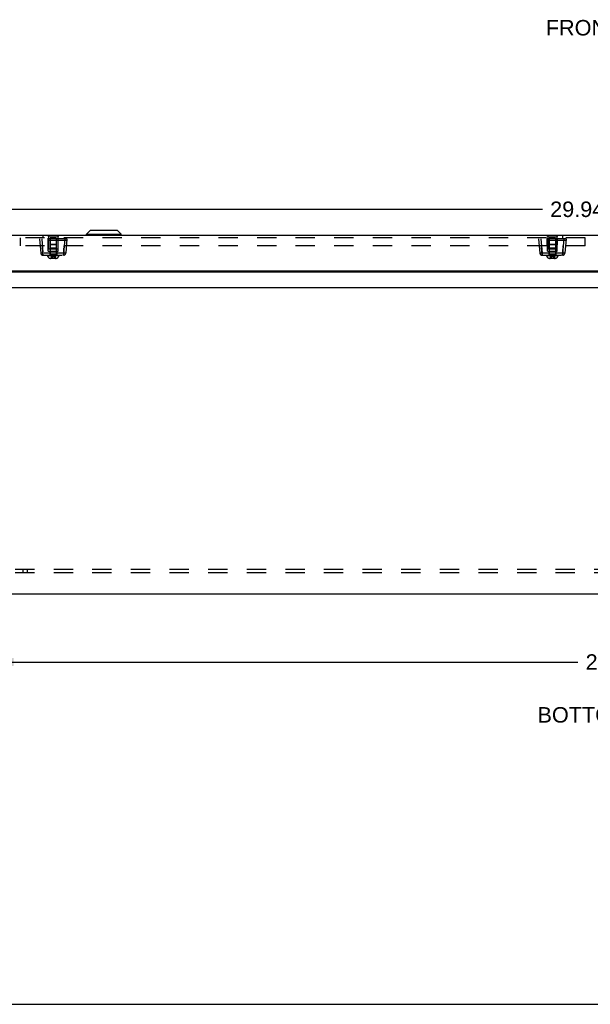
# Model space of a CAD drawing. Header units: inches. Extents: x 0 to 80, y 0 to 51.8.
# Tile 2 of 10: x 14.8 to 27.8, y 0 to 22.4. Entities that reach past the tile are written whole.
import ezdxf

# ---------------------------------------------------------------- set-up
doc = ezdxf.new("R2010")
doc.units = ezdxf.units.IN
doc.header["$LTSCALE"] = 4.400265
doc.header["$MEASUREMENT"] = 0
doc.linetypes.add('HIDDEN', pattern=[0.2, 0.1, -0.1])
doc.layers.get('0').update_dxf_attribs({"linetype": 'CONTINUOUS'})
for name, color, linetype in [('02___PRT_ALL_AXES', 7, 'CONTINUOUS'), ('06___PRT_ALL_SURFS', 7, 'CONTINUOUS'), ('DEFAULT_2', 8, 'HIDDEN'), ('DIMENSIONS', 7, 'CONTINUOUS')]:
    doc.layers.add(name, color=color, linetype=linetype)
doc.styles.get("Standard").update_dxf_attribs({"font": 'arial.ttf'})
doc.dimstyles.new('DIMSTYLE_1', dxfattribs={"dimtxt": 0.352962, "dimasz": 0.470617, "dimexe": 0.09, "dimexo": 0.07, "dimgap": 0.0375, "dimtad": 0, "dimtih": 1, "dimtoh": 1, "dimzin": 4, "dimdsep": 46, "dimtxsty": 'Standard', "dimblk": '_FILLED', "dimblk1": '_FILLED', "dimblk2": '_FILLED', "dimcen": 0.09, "dimazin": 1, "dimtfac": 1, "dimtofl": 0, "dimtmove": 0, "dimatfit": 3, "dimldrblk": '_FILLED', "dimfxl": 0, "dimtolj": 1, "dimtzin": 4, "dimarcsym": 0})

# ---------------------------------------------------------------- blocks, each defined once
blk = doc.blocks.new('_FILLED')
at = {"color": 0, "linetype": 'ByBlock'}
blk.add_solid([(0, 0), (-1, 0.2), (-1, -0.2)], dxfattribs=at)
blk = doc.blocks.new('*D9')
at = {"layer": 'DIMENSIONS', "color": 2, "linetype": 'Continuous'}
for p, q in [((14.216, 9.016), (14.216, 7.378)), ((42.466, 9.016), (42.466, 7.378)), ((14.216, 7.802), (27.547, 7.802)), ((42.466, 7.802), (29.134, 7.802))]:
    blk.add_line(p, q, dxfattribs=at)
at = {"layer": 'DIMENSIONS', "color": 2, "linetype": 'Continuous', "xscale": 0.4706166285, "yscale": 0.4706166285, "zscale": 0.4706166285, "rotation": 180}
blk.add_blockref('_FILLED', (14.216, 7.802), dxfattribs=at)
at = {"layer": 'DIMENSIONS', "color": 2, "linetype": 'Continuous', "xscale": 0.4706166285, "yscale": 0.4706166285, "zscale": 0.4706166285}
blk.add_blockref('_FILLED', (42.466, 7.802), dxfattribs=at)
at = {"layer": 'DIMENSIONS', "color": 2, "linetype": 'Continuous', "insert": (28.341, 7.978), "char_height": 0.353, "width": 1.2334, "attachment_point": 2, "line_spacing_factor": 0.9}
blk.add_mtext('28.25', dxfattribs=at)
blk = doc.blocks.new('*D18')
at = {"layer": 'DIMENSIONS', "color": 2, "linetype": 'Continuous'}
for p, q in [((13.371, 17.74), (13.371, 18.545)), ((43.311, 17.74), (43.311, 18.545)), ((13.371, 18.121), (26.74, 18.121)), ((43.311, 18.121), (29.941, 18.121))]:
    blk.add_line(p, q, dxfattribs=at)
at = {"layer": 'DIMENSIONS', "color": 2, "linetype": 'Continuous', "xscale": 0.4706166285, "yscale": 0.4706166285, "zscale": 0.4706166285, "rotation": 180}
blk.add_blockref('_FILLED', (13.371, 18.121), dxfattribs=at)
at = {"layer": 'DIMENSIONS', "color": 2, "linetype": 'Continuous', "xscale": 0.4706166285, "yscale": 0.4706166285, "zscale": 0.4706166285}
blk.add_blockref('_FILLED', (43.311, 18.121), dxfattribs=at)
at = {"layer": 'DIMENSIONS', "color": 2, "linetype": 'Continuous', "insert": (28.341, 18.298), "char_height": 0.353, "width": 2.84732, "attachment_point": 2, "line_spacing_factor": 0.9}
blk.add_mtext('29.94 DOOR', dxfattribs=at)

msp = doc.modelspace()

# ---------------------------------------------------------------- linework, layer by layer
at = {"color": 3, "linetype": 'Continuous'}
for p, q in [((13.4906, 17.5306), (43.1906, 17.5306)), ((13.5206, 16.7206), (43.1606, 16.7206)), ((13.7354, 16.6935), (42.9458, 16.6935)), ((13.4006, 16.3386), (43.2806, 16.3386)), ((43.2206, 9.3456), (13.4606, 9.3456))]:
    msp.add_line(p, q, dxfattribs=at)
at = {"color": 7, "linetype": 'Continuous'}
for p, q in [((14.8656, 17.5346), (14.8656, 17.5306)), ((14.8656, 17.5346), (15.1216, 17.5346)), ((15.1216, 17.5346), (15.1216, 17.5306)), ((16.3516, 17.5524), (16.4347, 17.6356)), ((16.3516, 17.5337), (16.3516, 17.5524)), ((16.3516, 17.5524), (17.1397, 17.5524)), ((17.1397, 17.5337), (16.3516, 17.5337)), ((17.0566, 17.6356), (16.4347, 17.6356)), ((17.0515, 17.6376), (16.4397, 17.6376)), ((17.1397, 17.5524), (17.0566, 17.6356)), ((17.1397, 17.5337), (17.1397, 17.5524)), ((0, 0), (80.0048, 0))]:
    msp.add_line(p, q, dxfattribs=at)
for centre, radius, start, end in [((16.3546, 17.5337), 0.00305, 180, 270.00002), ((16.4397, 17.6305), 0.0071, 89.99998, 134.99999), ((17.0515, 17.6305), 0.0071, 45.00001, 90.00002), ((17.1366, 17.5337), 0.00305, 269.99998, 360)]:
    msp.add_arc(centre, radius, start, end, dxfattribs=at)
at = {"layer": '02___PRT_ALL_AXES', "color": 8, "linetype": 'HIDDEN'}
for p, q in [((15.4846, 17.5136), (15.4846, 17.2221)), ((15.6966, 17.5136), (15.6966, 17.2221)), ((26.8596, 17.5136), (26.8596, 17.2221)), ((27.0716, 17.5136), (27.0716, 17.2221)), ((15.4846, 17.2221), (15.6966, 17.2221)), ((26.8596, 17.2221), (27.0716, 17.2221))]:
    msp.add_line(p, q, dxfattribs=at)
at = {"layer": '06___PRT_ALL_SURFS', "color": 7, "linetype": 'Continuous'}
for p, q in [((15.4656, 17.5346), (15.4656, 17.5306)), ((15.4656, 17.5346), (15.7156, 17.5346)), ((15.5906, 17.5346), (15.5906, 17.5306)), ((15.7156, 17.5346), (15.7156, 17.5306)), ((26.8406, 17.5346), (26.8406, 17.5306)), ((26.8406, 17.5346), (27.0906, 17.5346)), ((26.9656, 17.5346), (26.9656, 17.5306)), ((27.0906, 17.5346), (27.0906, 17.5306))]:
    msp.add_line(p, q, dxfattribs=at)
at = {"layer": '06___PRT_ALL_SURFS', "color": 8, "linetype": 'HIDDEN'}
for p, q in [((15.4656, 17.5306), (15.4656, 17.5136)), ((15.4656, 17.5136), (15.7156, 17.5136)), ((15.5906, 17.5306), (15.5906, 17.5136)), ((15.7156, 17.5306), (15.7156, 17.5136)), ((26.8406, 17.5306), (26.8406, 17.5136)), ((26.8406, 17.5136), (27.0906, 17.5136)), ((26.9656, 17.5306), (26.9656, 17.5136)), ((27.0906, 17.5306), (27.0906, 17.5136))]:
    msp.add_line(p, q, dxfattribs=at)
at = {"layer": 'DEFAULT_2', "color": 8, "linetype": 'HIDDEN'}
for p, q in [((15.3563, 17.5256), (15.3563, 17.4706)), ((27.2, 17.5256), (15.3563, 17.5256)), ((27.2, 17.5256), (27.2, 17.4706)), ((14.8406, 17.2896), (14.8406, 17.4706)), ((27.7156, 17.4706), (14.8406, 17.4706)), ((27.7156, 17.2896), (14.8406, 17.2896)), ((15.2781, 17.4496), (15.3069, 17.1203)), ((15.9031, 17.4496), (15.2781, 17.4496)), ((15.8995, 17.4077), (15.2818, 17.4077)), ((15.3279, 17.4496), (15.3568, 17.1203)), ((15.4781, 17.1686), (15.4757, 17.4496)), ((15.5216, 17.4721), (15.5216, 17.0846)), ((15.6596, 17.4721), (15.5216, 17.4721)), ((15.5354, 17.3246), (15.5216, 17.3108)), ((15.6596, 17.3108), (15.5216, 17.3108)), ((15.5354, 17.3246), (15.6458, 17.3246)), ((15.6458, 17.3246), (15.6596, 17.3108)), ((15.6596, 17.4721), (15.6596, 17.0846)), ((15.7031, 17.1686), (15.7056, 17.4496)), ((15.8533, 17.4496), (15.8245, 17.1203)), ((15.8386, 17.2896), (15.8368, 17.2625)), ((15.8368, 17.2616), (15.8386, 17.2896)), ((15.9031, 17.4496), (15.8743, 17.1203)), ((26.6531, 17.4496), (26.6819, 17.1203)), ((27.2781, 17.4496), (26.6531, 17.4496)), ((27.2745, 17.4077), (26.6568, 17.4077)), ((26.7029, 17.4496), (26.7318, 17.1203)), ((26.8531, 17.1686), (26.8507, 17.4496)), ((26.8966, 17.4721), (26.8966, 17.0846)), ((27.0346, 17.4721), (26.8966, 17.4721)), ((26.9104, 17.3246), (26.8966, 17.3108)), ((27.0346, 17.3108), (26.8966, 17.3108)), ((26.9104, 17.3246), (27.0208, 17.3246)), ((27.0208, 17.3246), (27.0346, 17.3108)), ((27.0346, 17.4721), (27.0346, 17.0846)), ((27.0781, 17.1686), (27.0806, 17.4496)), ((27.2283, 17.4496), (27.1995, 17.1203)), ((27.2136, 17.2896), (27.2118, 17.2625)), ((27.2118, 17.2616), (27.2136, 17.2896)), ((27.2781, 17.4496), (27.2493, 17.1203)), ((27.7156, 17.2896), (27.7156, 17.4706)), ((15.3069, 17.1203), (15.3074, 17.1198)), ((15.3499, 17.1788), (15.3463, 17.2333)), ((15.3568, 17.0746), (15.3529, 17.1332)), ((15.3529, 17.1332), (15.3567, 17.0746)), ((15.3567, 17.0746), (15.8245, 17.0746)), ((15.3568, 17.1203), (15.3568, 17.0746)), ((15.8245, 17.1203), (15.3568, 17.1203)), ((15.4596, 17.0746), (15.4596, 17.0596)), ((15.7216, 17.0596), (15.4596, 17.0596)), ((15.4781, 17.1686), (15.7031, 17.1686)), ((15.5216, 17.2321), (15.5116, 17.2221)), ((15.6696, 17.2221), (15.5116, 17.2221)), ((15.5126, 17.1686), (15.5126, 17.0746)), ((15.6596, 17.2321), (15.5216, 17.2321)), ((15.6596, 17.0846), (15.5216, 17.0846)), ((15.6596, 17.2321), (15.6696, 17.2221)), ((15.6686, 17.1686), (15.6686, 17.0746)), ((15.7216, 17.0746), (15.7216, 17.0596)), ((15.8245, 17.0746), (15.8284, 17.1332)), ((15.8245, 17.1203), (15.8245, 17.0746)), ((15.8284, 17.1332), (15.8246, 17.0746)), ((26.6819, 17.1203), (26.6824, 17.1198)), ((26.7249, 17.1788), (26.7213, 17.2333)), ((26.7318, 17.0746), (26.7279, 17.1332)), ((26.7279, 17.1332), (26.7317, 17.0746)), ((26.7317, 17.0746), (27.1995, 17.0746)), ((26.7318, 17.1203), (26.7318, 17.0746)), ((27.1995, 17.1203), (26.7318, 17.1203)), ((26.8346, 17.0746), (26.8346, 17.0596)), ((27.0966, 17.0596), (26.8346, 17.0596)), ((26.8531, 17.1686), (27.0781, 17.1686)), ((26.8966, 17.2321), (26.8866, 17.2221)), ((27.0446, 17.2221), (26.8866, 17.2221)), ((26.8876, 17.1686), (26.8876, 17.0746)), ((27.0346, 17.2321), (26.8966, 17.2321)), ((27.0346, 17.0846), (26.8966, 17.0846)), ((27.0346, 17.2321), (27.0446, 17.2221)), ((27.0436, 17.1686), (27.0436, 17.0746)), ((27.0966, 17.0746), (27.0966, 17.0596)), ((27.1995, 17.0746), (27.2034, 17.1332)), ((27.1995, 17.1203), (27.1995, 17.0746)), ((27.2034, 17.1332), (27.1996, 17.0746)), ((15.642, 17.0016), (15.5392, 17.0016)), ((15.545, 17.0456), (15.545, 17.004)), ((15.6363, 17.0456), (15.545, 17.0456)), ((15.6363, 17.004), (15.545, 17.004)), ((15.5664, 17.0016), (15.5665, 17.0017)), ((15.5671, 17.002), (15.5672, 17.0021)), ((15.5672, 17.0021), (15.5673, 17.0021)), ((15.5675, 17.0025), (15.5675, 17.0026)), ((15.5678, 17.0456), (15.5678, 17.004)), ((15.5678, 17.0039), (15.5678, 17.004)), ((15.5678, 17.0035), (15.5678, 17.0037)), ((15.5678, 17.0034), (15.5678, 17.0035)), ((15.6135, 17.0456), (15.6135, 17.004)), ((15.6363, 17.0456), (15.6363, 17.004)), ((27.017, 17.0016), (26.9142, 17.0016)), ((26.92, 17.0456), (26.92, 17.004)), ((27.0113, 17.0456), (26.92, 17.0456)), ((27.0113, 17.004), (26.92, 17.004)), ((26.9414, 17.0016), (26.9415, 17.0017)), ((26.9418, 17.0018), (26.9419, 17.0018)), ((26.9421, 17.002), (26.9422, 17.0021)), ((26.9422, 17.0021), (26.9423, 17.0021)), ((26.9425, 17.0025), (26.9425, 17.0026)), ((26.9426, 17.0028), (26.9426, 17.0029)), ((26.9426, 17.0027), (26.9426, 17.0028)), ((26.9428, 17.0456), (26.9428, 17.004)), ((26.9428, 17.0039), (26.9428, 17.004)), ((26.9428, 17.0035), (26.9428, 17.0037)), ((26.9428, 17.0034), (26.9428, 17.0035)), ((26.9885, 17.0456), (26.9885, 17.004)), ((27.0113, 17.0456), (27.0113, 17.004)), ((13.8406, 9.9166), (42.8406, 9.9166)), ((14.8972, 9.9166), (14.8972, 9.8416)), ((14.9984, 9.9166), (14.9984, 9.8416)), ((13.8406, 9.8416), (42.8406, 9.8416))]:
    msp.add_line(p, q, dxfattribs=at)
for points in [[(15.3427, 17.2896), (15.3445, 17.2625), (15.3462, 17.2347)], [(15.3498, 17.1801), (15.3445, 17.2616), (15.3427, 17.2896)], [(26.7177, 17.2896), (26.7195, 17.2625), (26.7212, 17.2347)], [(26.7248, 17.1801), (26.7195, 17.2616), (26.7177, 17.2896)], [(15.3217, 17.1185), (15.3174, 17.1186), (15.3137, 17.1187), (15.3108, 17.119), (15.3087, 17.1193), (15.3074, 17.1198)], [(15.3568, 17.1203), (15.3503, 17.1198), (15.3439, 17.1193), (15.3378, 17.119), (15.332, 17.1187), (15.3266, 17.1186), (15.3217, 17.1185)], [(15.3233, 17.0881), (15.328, 17.0844), (15.3411, 17.0779), (15.3548, 17.0754), (15.3567, 17.0754)], [(15.3498, 17.1801), (15.3514, 17.1554), (15.3529, 17.1332)], [(15.3529, 17.1332), (15.3515, 17.1547), (15.3499, 17.1788)], [(15.8596, 17.1185), (15.8547, 17.1186), (15.8493, 17.1187), (15.8435, 17.119), (15.8373, 17.1193), (15.831, 17.1198), (15.8245, 17.1203)], [(15.8246, 17.0754), (15.8265, 17.0754), (15.8402, 17.0779), (15.8532, 17.0844), (15.858, 17.0881)], [(15.8368, 17.2625), (15.8332, 17.2069), (15.8315, 17.1801), (15.8299, 17.1554), (15.8284, 17.1332)], [(15.8284, 17.1332), (15.8298, 17.1547), (15.8314, 17.1788), (15.8349, 17.2333)], [(15.8743, 17.1203), (15.8738, 17.1198), (15.8725, 17.1193), (15.8704, 17.119), (15.8675, 17.1187), (15.8639, 17.1186), (15.8596, 17.1185)], [(26.6967, 17.1185), (26.6924, 17.1186), (26.6887, 17.1187), (26.6858, 17.119), (26.6837, 17.1193), (26.6824, 17.1198)], [(26.7318, 17.1203), (26.7253, 17.1198), (26.7189, 17.1193), (26.7128, 17.119), (26.707, 17.1187), (26.7016, 17.1186), (26.6967, 17.1185)], [(26.6983, 17.0881), (26.703, 17.0844), (26.7161, 17.0779), (26.7298, 17.0754), (26.7317, 17.0754)], [(26.7248, 17.1801), (26.7264, 17.1554), (26.7279, 17.1332)], [(26.7279, 17.1332), (26.7265, 17.1547), (26.7249, 17.1788)], [(27.2346, 17.1185), (27.2297, 17.1186), (27.2243, 17.1187), (27.2185, 17.119), (27.2123, 17.1193), (27.206, 17.1198), (27.1995, 17.1203)], [(27.1996, 17.0754), (27.2015, 17.0754), (27.2152, 17.0779), (27.2282, 17.0844), (27.233, 17.0881)], [(27.2118, 17.2625), (27.2082, 17.2069), (27.2065, 17.1801), (27.2049, 17.1554), (27.2034, 17.1332)], [(27.2034, 17.1332), (27.2048, 17.1547), (27.2064, 17.1788), (27.2099, 17.2333)], [(27.2493, 17.1203), (27.2488, 17.1198), (27.2475, 17.1193), (27.2454, 17.119), (27.2425, 17.1187), (27.2389, 17.1186), (27.2346, 17.1185)], [(15.5422, 17.0016), (15.5424, 17.0017), (15.5426, 17.0017), (15.5427, 17.0017), (15.5429, 17.0017), (15.543, 17.0018), (15.5432, 17.0018), (15.5433, 17.0019), (15.5435, 17.0019), (15.5436, 17.002), (15.5438, 17.0021), (15.5439, 17.0021), (15.544, 17.0022), (15.5441, 17.0023), (15.5442, 17.0024), (15.5443, 17.0025), (15.5444, 17.0026), (15.5445, 17.0027), (15.5446, 17.0028), (15.5447, 17.0029), (15.5447, 17.0031), (15.5448, 17.0032), (15.5448, 17.0033), (15.5449, 17.0034), (15.5449, 17.0035), (15.5449, 17.0037), (15.545, 17.0038), (15.545, 17.0039), (15.545, 17.004)], [(15.545, 17.0456), (15.5475, 17.0466), (15.55, 17.0475), (15.5526, 17.0483), (15.5551, 17.0491), (15.5577, 17.0499), (15.5602, 17.0505), (15.5627, 17.0512), (15.5653, 17.0517), (15.5678, 17.0522), (15.5703, 17.0527), (15.5729, 17.0531), (15.5754, 17.0535), (15.5779, 17.0538), (15.5805, 17.054), (15.583, 17.0542), (15.5856, 17.0543), (15.5881, 17.0544), (15.5906, 17.0544)], [(15.5664, 17.0016), (15.5665, 17.0017), (15.5666, 17.0017), (15.5667, 17.0017), (15.5668, 17.0017), (15.5668, 17.0018), (15.5669, 17.0018), (15.567, 17.0019), (15.5671, 17.0019), (15.5671, 17.002)], [(15.5666, 17.0017), (15.5667, 17.0017), (15.5668, 17.0017), (15.5668, 17.0018), (15.5669, 17.0018), (15.567, 17.0019), (15.5671, 17.0019)], [(15.5673, 17.0021), (15.5673, 17.0022), (15.5674, 17.0023), (15.5674, 17.0024)], [(15.5674, 17.0023), (15.5674, 17.0024), (15.5675, 17.0025), (15.5675, 17.0026), (15.5676, 17.0027)], [(15.5676, 17.0027), (15.5676, 17.0028), (15.5676, 17.0029), (15.5677, 17.0031), (15.5677, 17.0032)], [(15.5677, 17.0031), (15.5677, 17.0032), (15.5677, 17.0033), (15.5678, 17.0034)], [(15.5678, 17.0456), (15.5691, 17.0466), (15.5703, 17.0475), (15.5716, 17.0483), (15.5729, 17.0491), (15.5741, 17.0499), (15.5754, 17.0505), (15.5767, 17.0512), (15.5779, 17.0517), (15.5792, 17.0522), (15.5805, 17.0527), (15.5818, 17.0531), (15.583, 17.0535), (15.5843, 17.0538), (15.5856, 17.054), (15.5868, 17.0542), (15.5881, 17.0543), (15.5894, 17.0544), (15.5906, 17.0544)], [(15.5678, 17.0037), (15.5678, 17.0038), (15.5678, 17.0039)], [(15.6135, 17.0456), (15.6122, 17.0466), (15.6109, 17.0475), (15.6097, 17.0483), (15.6084, 17.0491), (15.6071, 17.0499), (15.6059, 17.0505), (15.6046, 17.0512), (15.6033, 17.0517), (15.6021, 17.0522), (15.6008, 17.0527), (15.5995, 17.0531), (15.5982, 17.0535), (15.597, 17.0538), (15.5957, 17.054), (15.5944, 17.0542), (15.5932, 17.0543), (15.5919, 17.0544), (15.5906, 17.0544)], [(15.6363, 17.0456), (15.6338, 17.0466), (15.6312, 17.0475), (15.6287, 17.0483), (15.6262, 17.0491), (15.6236, 17.0499), (15.6211, 17.0505), (15.6185, 17.0512), (15.616, 17.0517), (15.6135, 17.0522), (15.6109, 17.0527), (15.6084, 17.0531), (15.6059, 17.0535), (15.6033, 17.0538), (15.6008, 17.054), (15.5982, 17.0542), (15.5957, 17.0543), (15.5932, 17.0544), (15.5906, 17.0544)], [(15.6148, 17.0016), (15.6148, 17.0017), (15.6147, 17.0017), (15.6146, 17.0017), (15.6145, 17.0017), (15.6144, 17.0018), (15.6144, 17.0018), (15.6143, 17.0019), (15.6142, 17.0019), (15.6141, 17.002), (15.6141, 17.0021), (15.614, 17.0021), (15.6139, 17.0022), (15.6139, 17.0023), (15.6138, 17.0024), (15.6138, 17.0025), (15.6137, 17.0026), (15.6137, 17.0027), (15.6137, 17.0028), (15.6136, 17.0029), (15.6136, 17.0031), (15.6136, 17.0032), (15.6135, 17.0033), (15.6135, 17.0034), (15.6135, 17.0035), (15.6135, 17.0037), (15.6135, 17.0038), (15.6135, 17.0039), (15.6135, 17.004)], [(15.639, 17.0016), (15.6389, 17.0017), (15.6387, 17.0017), (15.6385, 17.0017), (15.6384, 17.0017), (15.6382, 17.0018), (15.6381, 17.0018), (15.6379, 17.0019), (15.6378, 17.0019), (15.6376, 17.002), (15.6375, 17.0021), (15.6374, 17.0021), (15.6373, 17.0022), (15.6371, 17.0023), (15.637, 17.0024), (15.6369, 17.0025), (15.6368, 17.0026), (15.6368, 17.0027), (15.6367, 17.0028), (15.6366, 17.0029), (15.6365, 17.0031), (15.6365, 17.0032), (15.6364, 17.0033), (15.6364, 17.0034), (15.6364, 17.0035), (15.6363, 17.0037), (15.6363, 17.0038), (15.6363, 17.0039), (15.6363, 17.004)], [(26.9172, 17.0016), (26.9174, 17.0017), (26.9176, 17.0017), (26.9177, 17.0017), (26.9179, 17.0017), (26.918, 17.0018), (26.9182, 17.0018), (26.9183, 17.0019), (26.9185, 17.0019), (26.9186, 17.002), (26.9188, 17.0021), (26.9189, 17.0021), (26.919, 17.0022), (26.9191, 17.0023), (26.9192, 17.0024), (26.9193, 17.0025), (26.9194, 17.0026), (26.9195, 17.0027), (26.9196, 17.0028), (26.9197, 17.0029), (26.9197, 17.0031), (26.9198, 17.0032), (26.9198, 17.0033), (26.9199, 17.0034), (26.9199, 17.0035), (26.9199, 17.0037), (26.92, 17.0038), (26.92, 17.0039), (26.92, 17.004)], [(26.92, 17.0456), (26.9225, 17.0466), (26.925, 17.0475), (26.9276, 17.0483), (26.9301, 17.0491), (26.9327, 17.0499), (26.9352, 17.0505), (26.9377, 17.0512), (26.9403, 17.0517), (26.9428, 17.0522), (26.9453, 17.0527), (26.9479, 17.0531), (26.9504, 17.0535), (26.9529, 17.0538), (26.9555, 17.054), (26.958, 17.0542), (26.9606, 17.0543), (26.9631, 17.0544), (26.9656, 17.0544)], [(26.9414, 17.0016), (26.9415, 17.0017), (26.9416, 17.0017)], [(26.9416, 17.0017), (26.9417, 17.0017), (26.9418, 17.0017), (26.9418, 17.0018), (26.9419, 17.0018), (26.942, 17.0019)], [(26.942, 17.0019), (26.9421, 17.0019), (26.9421, 17.002)], [(26.9423, 17.0021), (26.9423, 17.0022), (26.9424, 17.0023), (26.9424, 17.0024)], [(26.9424, 17.0023), (26.9424, 17.0024), (26.9425, 17.0025), (26.9425, 17.0026), (26.9426, 17.0027)], [(26.9426, 17.0029), (26.9427, 17.0031), (26.9427, 17.0032)], [(26.9427, 17.0031), (26.9427, 17.0032), (26.9427, 17.0033), (26.9428, 17.0034)], [(26.9428, 17.0456), (26.9441, 17.0466), (26.9453, 17.0475), (26.9466, 17.0483), (26.9479, 17.0491), (26.9491, 17.0499), (26.9504, 17.0505), (26.9517, 17.0512), (26.9529, 17.0517), (26.9542, 17.0522), (26.9555, 17.0527), (26.9568, 17.0531), (26.958, 17.0535), (26.9593, 17.0538), (26.9606, 17.054), (26.9618, 17.0542), (26.9631, 17.0543), (26.9644, 17.0544), (26.9656, 17.0544)], [(26.9428, 17.0037), (26.9428, 17.0038), (26.9428, 17.0039)], [(26.9885, 17.0456), (26.9872, 17.0466), (26.9859, 17.0475), (26.9847, 17.0483), (26.9834, 17.0491), (26.9821, 17.0499), (26.9809, 17.0505), (26.9796, 17.0512), (26.9783, 17.0517), (26.9771, 17.0522), (26.9758, 17.0527), (26.9745, 17.0531), (26.9732, 17.0535), (26.972, 17.0538), (26.9707, 17.054), (26.9694, 17.0542), (26.9682, 17.0543), (26.9669, 17.0544), (26.9656, 17.0544)], [(27.0113, 17.0456), (27.0088, 17.0466), (27.0062, 17.0475), (27.0037, 17.0483), (27.0012, 17.0491), (26.9986, 17.0499), (26.9961, 17.0505), (26.9935, 17.0512), (26.991, 17.0517), (26.9885, 17.0522), (26.9859, 17.0527), (26.9834, 17.0531), (26.9809, 17.0535), (26.9783, 17.0538), (26.9758, 17.054), (26.9732, 17.0542), (26.9707, 17.0543), (26.9682, 17.0544), (26.9656, 17.0544)], [(26.9898, 17.0016), (26.9898, 17.0017), (26.9897, 17.0017), (26.9896, 17.0017), (26.9895, 17.0017), (26.9894, 17.0018), (26.9894, 17.0018), (26.9893, 17.0019), (26.9892, 17.0019), (26.9891, 17.002), (26.9891, 17.0021), (26.989, 17.0021), (26.9889, 17.0022), (26.9889, 17.0023), (26.9888, 17.0024), (26.9888, 17.0025), (26.9887, 17.0026), (26.9887, 17.0027), (26.9887, 17.0028), (26.9886, 17.0029), (26.9886, 17.0031), (26.9886, 17.0032), (26.9885, 17.0033), (26.9885, 17.0034), (26.9885, 17.0035), (26.9885, 17.0037), (26.9885, 17.0038), (26.9885, 17.0039), (26.9885, 17.004)], [(27.014, 17.0016), (27.0139, 17.0017), (27.0137, 17.0017), (27.0135, 17.0017), (27.0134, 17.0017), (27.0132, 17.0018), (27.0131, 17.0018), (27.0129, 17.0019), (27.0128, 17.0019), (27.0126, 17.002), (27.0125, 17.0021), (27.0124, 17.0021), (27.0123, 17.0022), (27.0121, 17.0023), (27.012, 17.0024), (27.0119, 17.0025), (27.0118, 17.0026), (27.0118, 17.0027), (27.0117, 17.0028), (27.0116, 17.0029), (27.0115, 17.0031), (27.0115, 17.0032), (27.0114, 17.0033), (27.0114, 17.0034), (27.0114, 17.0035), (27.0113, 17.0037), (27.0113, 17.0038), (27.0113, 17.0039), (27.0113, 17.004)]]:
    msp.add_lwpolyline(points, dxfattribs=at)
for centre, radius, start, end in [((15.3568, 17.1246), 0.05, 185, 270), ((15.5392, 17.0852), 0.0836, 197.83232, 270), ((15.5116, 17.0846), 0.01, 270, 360), ((15.642, 17.0852), 0.0836, 270, 342.16768), ((15.6696, 17.0846), 0.01, 180, 270), ((15.8245, 17.1246), 0.05, 270, 355), ((26.7318, 17.1246), 0.05, 185, 270), ((26.9142, 17.0852), 0.0836, 197.83232, 270), ((26.8866, 17.0846), 0.01, 270, 360), ((27.017, 17.0852), 0.0836, 270, 342.16768), ((27.0446, 17.0846), 0.01, 180, 270), ((27.1995, 17.1246), 0.05, 270, 355)]:
    msp.add_arc(centre, radius, start, end, dxfattribs=at)

# ---------------------------------------------------------------- texts
at = {"layer": 'DIMENSIONS', "color": 2, "linetype": 'Continuous', "attachment_point": 2, "line_spacing_factor": 0.9}
for s, insert, char_height, width in [('FRONT VIEW', (28.3643, 22.4369), 0.35296, 3.08875), ('BOTTOM VIEW', (28.3806, 6.7746), 0.352962, 3.498134)]:
    msp.add_mtext(s, dxfattribs=dict(at, insert=insert, char_height=char_height, width=width))

# ---------------------------------------------------------------- dimensions: what is measured, and where the dimension line sits
at = {"layer": 'DIMENSIONS', "color": 2, "linetype": 'Continuous'}
dim = msp.add_linear_dim(base=(43.3106, 18.1211), p1=(13.3706, 18.6146), p2=(43.3106, 18.6146), text='<> DOOR', dimstyle='DIMSTYLE_1', dxfattribs=at)
dim.commit()
dim.dimension.update_dxf_attribs({"geometry": '*D18', "text_midpoint": (28.3406, 18.1211), "dimtype": 160})
dim = msp.add_linear_dim(base=(14.2156, 7.8015), p1=(42.4656, 9.0862), p2=(14.2156, 9.0862), angle=180, dimstyle='DIMSTYLE_1', dxfattribs=at)
dim.commit()
dim.dimension.update_dxf_attribs({"geometry": '*D9', "text_midpoint": (28.3373, 7.7995), "dimtype": 160})

doc.saveas('drawing.dxf')
